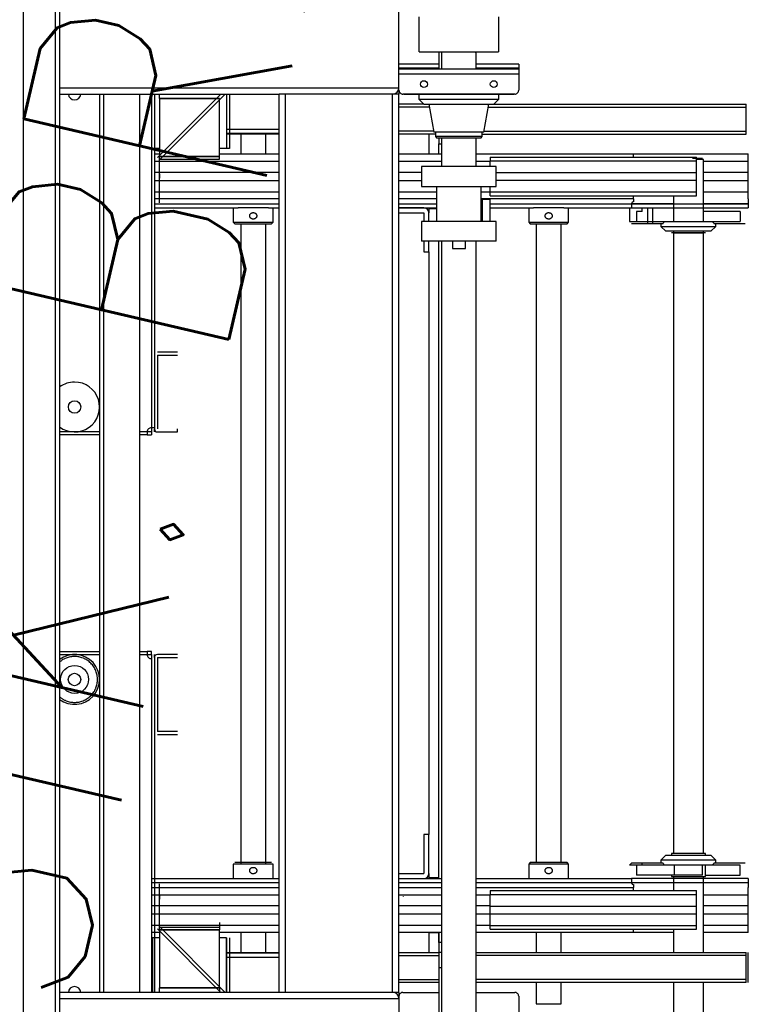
# Model space of a CAD drawing. Extents: x 34560 to 100229, y -303284 to -152113.
# Tile 10 of 74: x 87905 to 88635, y -299933 to -298946. Entities that reach past the tile are written whole.
import ezdxf

# ---------------------------------------------------------------- set-up
doc = ezdxf.new("R2010")
doc.units = 0
doc.header["$LTSCALE"] = 100
for name, pattern in [('A_AGEG-_-____-A-$0$PUNKT2', [3.175, 0, -3.175]), ('A_AGEG-_-____-A-$0$VERDECKT2', [4.762499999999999, 3.175, -1.5875]), ('ATPI1189A__GEG-_-FOE_-A-$0$SLD_SOLID', [0])]:
    doc.linetypes.add(name, pattern=pattern)
for name, color, linetype in [('A_AGEG-_-____-A-$0$A3-DECK-HOE', 5, 'A_AGEG-_-____-A-$0$VERDECKT2'), ('A_AGEG-_-____-A-$0$A4-GEFA-------', 1, 'CONTINUOUS'), ('ATPI1189A__GEG-_-FOE_-A-$0$71', 7, 'CONTINUOUS'), ('BITO_BUILDING', 8, 'CONTINUOUS')]:
    doc.layers.add(name, color=color, linetype=linetype)
doc.styles.add('A_AGEG-_-____-A-$0$NORMAL', font='romans.shx', dxfattribs={"width": 0.75})

# ---------------------------------------------------------------- blocks, each defined once
blk = doc.blocks.new('EG-A-008 GR')
at = {"layer": 'A_AGEG-_-____-A-$0$A4-GEFA-------', "linetype": 'A_AGEG-_-____-A-$0$PUNKT2'}
blk.add_line((931.9999999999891, 2790.893399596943), (931.9999999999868, -63.7460551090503), dxfattribs=at)
at = {"layer": 'ATPI1189A__GEG-_-FOE_-A-$0$71', "color": 56, "linetype": 'ATPI1189A__GEG-_-FOE_-A-$0$SLD_SOLID'}
for p, q in [((893.9706719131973, 209.593655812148), (893.9706719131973, 362.7934238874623)), ((897.1712029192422, 209.593655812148), (897.1712029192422, 362.7934238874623)), ((897.5709831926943, 362.7934238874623), (897.5709831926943, 209.593655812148)), ((931.5713799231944, 331.8337223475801), (931.5713799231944, 342.5534031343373)), ((933.5908806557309, 335.4435703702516), (933.5908806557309, 338.9435551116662)), ((941.5513909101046, 338.9435551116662), (941.5513909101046, 335.4435703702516)), ((933.5908806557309, 335.4435703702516), (941.5513909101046, 335.4435703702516)), ((935.5707085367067, 335.4435703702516), (935.5707085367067, 333.6930057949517)), ((935.8209526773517, 335.4435703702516), (935.8209526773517, 333.6930057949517)), ((939.3213188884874, 333.6930057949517), (939.3213188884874, 335.1937076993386)), ((935.5707085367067, 334.1931126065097), (931.5713799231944, 334.1931126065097)), ((935.5707085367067, 333.7929508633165), (931.5713799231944, 333.7929508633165)), ((935.5707085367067, 333.7921879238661), (931.5713799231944, 333.7921879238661)), ((943.5708916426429, 333.6930057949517), (931.5713799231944, 333.6930057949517)), ((943.5708916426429, 334.1931126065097), (939.3213188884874, 334.1931126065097)), ((943.5708916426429, 333.7929508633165), (939.3213188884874, 333.7929508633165)), ((943.5708916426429, 333.7921879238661), (939.3213188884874, 333.7921879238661)), ((943.5708916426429, 334.1931126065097), (943.5708916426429, 333.7921879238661)), ((943.5708916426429, 333.7921879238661), (943.5708916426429, 333.6930057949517)), ((943.5708916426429, 333.6930057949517), (943.5708916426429, 333.1921360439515)), ((931.5713799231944, 331.5933964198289), (931.5713799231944, 333.1921360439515)), ((943.5708916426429, 333.1921360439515), (931.5713799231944, 333.1921360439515)), ((943.5708916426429, 333.1921360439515), (943.5708916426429, 331.5933964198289)), ((897.5709831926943, 331.8337223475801), (931.5713799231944, 331.8337223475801)), ((931.5713799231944, 331.5933964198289), (931.5713799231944, 331.1936161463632)), ((897.5709831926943, 331.1936161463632), (919.5711052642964, 331.1936161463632)), ((901.5718376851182, 331.1936161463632), (901.5718376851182, 241.1934635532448)), ((901.973143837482, 331.1936161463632), (901.973143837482, 241.1934635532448)), ((905.5711662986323, 331.1936161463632), (905.5711662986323, 241.1934635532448)), ((906.7720329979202, 331.1936161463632), (906.7720329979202, 297.7673313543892)), ((907.0733940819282, 331.1936161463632), (907.0733940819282, 305.0423405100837)), ((907.3724663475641, 324.8257420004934), (913.740721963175, 331.1936161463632)), ((907.5830376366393, 330.7480595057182), (907.5830376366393, 331.1936161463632)), ((907.5830376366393, 330.7480595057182), (913.5827934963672, 330.7480595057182)), ((907.5830376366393, 330.7472965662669), (907.5830376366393, 330.7480595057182)), ((907.5830376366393, 330.7472965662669), (907.5830376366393, 324.9470493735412)), ((913.5827934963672, 330.7472965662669), (907.5830376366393, 330.7472965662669)), ((907.5845635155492, 324.6136448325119), (914.1649162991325, 331.1936161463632)), ((911.0078728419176, 330.7480595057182), (910.157958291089, 330.7480595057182)), ((913.5827934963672, 324.9470493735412), (913.5827934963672, 330.7472965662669)), ((914.2831719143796, 331.1936161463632), (914.2831719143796, 325.7481357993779)), ((914.2930901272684, 331.1936161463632), (914.2930901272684, 325.7481357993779)), ((914.5929253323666, 331.1936161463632), (914.5929253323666, 325.7481357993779)), ((919.5711052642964, 241.1934635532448), (919.5711052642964, 331.1936161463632)), ((920.2112114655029, 331.1936161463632), (919.5711052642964, 331.1936161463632)), ((930.9312737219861, 331.1936161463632), (920.2112114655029, 331.1936161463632)), ((920.2112114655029, 241.1934635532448), (920.2112114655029, 331.1936161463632)), ((931.5713799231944, 331.1936161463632), (930.9312737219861, 331.1936161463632)), ((930.9312737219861, 241.1934635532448), (930.9312737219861, 331.1936161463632)), ((931.5713799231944, 241.1934635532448), (931.5713799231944, 331.1936161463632)), ((943.1711113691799, 331.1936161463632), (931.9711601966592, 331.1936161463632)), ((932.071105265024, 331.1928532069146), (932.071105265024, 331.1936161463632)), ((932.071105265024, 331.1928532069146), (933.0713188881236, 331.1928532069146)), ((932.870665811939, 331.1936161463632), (932.870665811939, 331.1928532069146)), ((933.0713188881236, 331.1928532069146), (933.0713188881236, 331.1936161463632)), ((933.0713188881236, 331.1928532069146), (942.0709526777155, 331.1928532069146)), ((933.5710442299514, 331.1928532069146), (933.5710442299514, 330.6931278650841)), ((933.5710442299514, 330.6931278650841), (934.070769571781, 330.1930210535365)), ((933.5710442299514, 330.6931278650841), (941.5712273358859, 330.6931278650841)), ((941.0707390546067, 330.1930210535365), (941.5712273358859, 330.6931278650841)), ((941.5712273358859, 330.6931278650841), (941.5712273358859, 331.1928532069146)), ((942.0709526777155, 331.1928532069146), (942.0709526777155, 331.1936161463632)), ((942.0709526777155, 331.1928532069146), (943.0711663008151, 331.1928532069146)), ((943.0711663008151, 331.1928532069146), (943.0711663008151, 331.1936161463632)), ((934.070769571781, 330.1934025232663), (931.5713799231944, 330.1934025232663)), ((934.623900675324, 329.8935673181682), (931.5713799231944, 329.8935673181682)), ((934.070769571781, 330.1930210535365), (941.0707390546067, 330.1930210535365)), ((934.5712578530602, 330.1930210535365), (935.0648796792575, 327.3930332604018)), ((940.0773918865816, 327.3930332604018), (940.571013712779, 330.1930210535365)), ((940.5183708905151, 329.8935673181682), (966.3713372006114, 329.8935673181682)), ((941.071501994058, 330.1934025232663), (966.3713372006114, 330.1934025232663)), ((966.3713372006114, 329.8935673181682), (966.3713372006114, 330.1934025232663)), ((966.3713372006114, 327.4937412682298), (966.3713372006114, 329.8935673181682)), ((914.2831719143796, 327.6821873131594), (919.5711052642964, 327.6821873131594)), ((914.2831719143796, 327.2820255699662), (919.5711052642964, 327.2820255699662)), ((919.5711052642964, 327.193524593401), (914.2831719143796, 327.193524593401)), ((915.7213127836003, 327.193524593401), (915.7213127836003, 325.1930973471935)), ((918.220702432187, 325.1930973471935), (918.220702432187, 327.193524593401)), ((935.0473320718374, 327.4937412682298), (931.5713799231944, 327.4937412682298)), ((935.2212822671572, 327.193524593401), (931.5713799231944, 327.193524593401)), ((934.5712578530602, 327.193524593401), (934.5712578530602, 325.1934788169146)), ((940.0773918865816, 327.3930332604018), (935.0648796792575, 327.3930332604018)), ((935.2212822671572, 327.3930332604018), (935.2212822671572, 326.9428989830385)), ((935.2212822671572, 326.9428989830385), (935.3708183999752, 326.7929813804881)), ((939.9209892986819, 326.9428989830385), (935.2212822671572, 326.9428989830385)), ((939.7706902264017, 326.7929813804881), (935.3708183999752, 326.7929813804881)), ((935.5707085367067, 326.7929813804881), (935.5707085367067, 326.1936924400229)), ((935.8209526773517, 326.7929813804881), (935.8209526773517, 323.9434025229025)), ((939.3213188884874, 323.9434025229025), (939.3213188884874, 326.7929813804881)), ((939.7706902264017, 326.7929813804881), (939.9209892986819, 326.9428989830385)), ((939.9209892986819, 326.9428989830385), (939.9209892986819, 327.3930332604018)), ((939.9209892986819, 327.193524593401), (966.3713372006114, 327.193524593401)), ((940.0949394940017, 327.4937412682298), (966.3713372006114, 327.4937412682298)), ((966.3713372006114, 327.193524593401), (966.3713372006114, 327.4937412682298)), ((907.5830376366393, 325.7481357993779), (907.0733940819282, 325.7481357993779)), ((914.2831719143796, 325.7481357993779), (913.5827934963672, 325.7481357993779)), ((914.2831719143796, 325.7481357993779), (914.2930901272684, 325.7481357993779)), ((914.5929253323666, 325.7481357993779), (914.2831719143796, 325.7481357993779)), ((935.5707085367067, 325.1934788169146), (935.5707085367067, 326.1936924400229)), ((935.5707085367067, 326.1936924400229), (935.8209526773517, 326.1936924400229)), ((907.0733940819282, 325.1930973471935), (907.5830376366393, 325.1930973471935)), ((907.5815117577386, 320.3144810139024), (907.5815117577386, 324.6063969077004)), ((907.5830376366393, 324.9470493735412), (907.5830376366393, 324.9462864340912)), ((907.5830376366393, 324.4538090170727), (907.5830376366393, 324.9470493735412)), ((907.5830376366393, 324.9470493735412), (913.5827934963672, 324.9470493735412)), ((913.5827934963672, 324.9462864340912), (907.5830376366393, 324.9462864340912)), ((907.5830376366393, 324.6861240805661), (913.5827934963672, 324.6861240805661)), ((913.5827934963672, 325.1930973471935), (919.5711052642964, 325.1930973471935)), ((913.5827934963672, 324.6861240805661), (913.5827934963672, 324.9462864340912)), ((931.5713799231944, 325.1930973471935), (935.8209526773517, 325.1930973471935)), ((934.5712578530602, 325.1934788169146), (934.5712578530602, 325.1930973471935)), ((934.5712578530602, 325.1934788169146), (935.5707085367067, 325.1934788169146)), ((935.5707085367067, 325.1934788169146), (935.8209526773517, 325.1934788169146)), ((935.5707085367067, 325.1930973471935), (935.5707085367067, 325.1934788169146)), ((939.3213188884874, 325.1930973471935), (955.0706780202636, 325.1930973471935)), ((940.6961357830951, 324.8799107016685), (940.6961357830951, 324.4999668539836)), ((940.6961357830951, 324.8799107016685), (961.3962090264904, 324.8799107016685)), ((955.0706780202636, 324.8799107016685), (955.0706780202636, 325.1930973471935)), ((955.0706780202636, 325.1930973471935), (966.571227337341, 325.1930973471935)), ((961.9707024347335, 324.7437260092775), (960.9712517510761, 324.7437260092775)), ((961.3962090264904, 324.4999668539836), (961.3962090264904, 324.8799107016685)), ((962.0706475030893, 324.6433994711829), (961.3962090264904, 324.6433994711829)), ((962.0706475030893, 318.4437534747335), (962.0706475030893, 324.6433994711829)), ((966.571227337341, 324.4728825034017), (966.571227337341, 325.1930973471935)), ((907.0733940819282, 324.4728825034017), (919.5711052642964, 324.4728825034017)), ((907.5830376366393, 324.1936466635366), (907.5830376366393, 324.4538090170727)), ((931.5713799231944, 324.4728825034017), (935.8209526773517, 324.4728825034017)), ((933.8212883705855, 323.9434025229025), (933.8212883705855, 321.9437382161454)), ((941.3209831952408, 323.9434025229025), (933.8212883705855, 323.9434025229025)), ((939.3213188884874, 324.4728825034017), (940.6961357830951, 324.4728825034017)), ((940.6961357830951, 324.4999668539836), (961.3962090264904, 324.4999668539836)), ((940.6961357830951, 323.9434025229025), (940.6961357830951, 324.4999668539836)), ((941.3209831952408, 321.9437382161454), (941.3209831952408, 323.9434025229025)), ((961.3962090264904, 323.3319065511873), (961.3962090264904, 324.4999668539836)), ((962.0706475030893, 324.4728825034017), (966.571227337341, 324.4728825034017)), ((966.571227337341, 323.3429691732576), (966.571227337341, 324.4728825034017)), ((919.5711052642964, 323.3429691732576), (907.0733940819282, 323.3429691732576)), ((907.5815117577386, 323.2144138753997), (907.5815117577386, 322.7642795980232)), ((933.8212883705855, 323.3429691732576), (931.5713799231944, 323.3429691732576)), ((941.3209831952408, 323.3319065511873), (961.3962090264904, 323.3319065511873)), ((961.3962090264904, 322.5540897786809), (961.3962090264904, 323.3319065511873)), ((966.571227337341, 323.3429691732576), (962.0706475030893, 323.3429691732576)), ((966.571227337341, 322.5430271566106), (966.571227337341, 323.3429691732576)), ((907.0733940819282, 322.5430271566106), (919.5711052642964, 322.5430271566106)), ((907.5815117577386, 321.4142582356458), (907.5815117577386, 321.8643925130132)), ((931.5713799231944, 322.5430271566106), (933.8212883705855, 322.5430271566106)), ((933.8212883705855, 321.9437382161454), (941.3209831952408, 321.9437382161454)), ((935.321227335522, 321.9437382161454), (935.321227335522, 318.4437534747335)), ((939.8210442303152, 318.4437534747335), (939.8210442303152, 321.9437382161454)), ((940.6961357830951, 321.3860294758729), (940.6961357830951, 321.9437382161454)), ((941.3209831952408, 322.5540897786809), (961.3962090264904, 322.5540897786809)), ((961.3962090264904, 321.3860294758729), (961.3962090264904, 322.5540897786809)), ((962.0706475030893, 322.5430271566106), (966.571227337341, 322.5430271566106)), ((966.571227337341, 321.4131138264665), (966.571227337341, 322.5430271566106)), ((907.0733940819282, 321.4131138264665), (919.5711052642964, 321.4131138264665)), ((919.5711052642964, 320.6928989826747), (907.0733940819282, 320.6928989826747)), ((931.5713799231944, 321.4131138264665), (935.321227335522, 321.4131138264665)), ((935.321227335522, 320.6928989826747), (931.5713799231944, 320.6928989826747)), ((939.8210442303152, 321.4131138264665), (940.6961357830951, 321.4131138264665)), ((955.0706780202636, 320.6928989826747), (939.8210442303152, 320.6928989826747)), ((939.9209892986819, 320.6436893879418), (939.9209892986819, 318.4437534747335)), ((940.7213127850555, 320.6436893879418), (939.9209892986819, 320.6436893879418)), ((940.6961357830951, 321.3860294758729), (961.3962090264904, 321.3860294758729)), ((940.6961357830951, 321.0060856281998), (940.6961357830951, 321.3860294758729)), ((940.6961357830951, 321.0060856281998), (961.3962090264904, 321.0060856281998)), ((940.7213127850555, 318.4437534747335), (940.7213127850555, 320.6436893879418)), ((955.0706780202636, 320.6928989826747), (955.0706780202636, 321.0060856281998)), ((955.0706780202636, 320.6928989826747), (955.0706780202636, 320.3930637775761)), ((959.0707695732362, 321.0060856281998), (959.0707695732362, 318.4437534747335)), ((961.3962090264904, 321.0060856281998), (961.3962090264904, 321.3860294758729)), ((962.0706475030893, 321.4131138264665), (966.571227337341, 321.4131138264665)), ((966.571227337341, 320.6928989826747), (966.571227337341, 321.4131138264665)), ((966.571227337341, 320.6928989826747), (966.571227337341, 320.1946995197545)), ((907.0733940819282, 320.1946995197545), (919.5711052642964, 320.1946995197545)), ((907.0733940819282, 319.793774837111), (915.4512322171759, 319.793774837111)), ((914.9713433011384, 319.793774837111), (914.9713433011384, 318.3537266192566)), ((918.4907829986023, 319.793774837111), (915.4512322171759, 319.793774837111)), ((918.4907829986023, 319.793774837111), (919.5711052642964, 319.793774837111)), ((918.9706719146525, 318.3537266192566), (918.9706719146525, 319.793774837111)), ((931.5713799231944, 320.1946995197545), (935.321227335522, 320.1946995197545)), ((931.5713799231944, 319.793774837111), (935.321227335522, 319.793774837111)), ((934.0700066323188, 319.7930118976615), (931.5713799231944, 319.7930118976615)), ((934.5712578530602, 319.793774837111), (934.5712578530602, 319.6934482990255)), ((934.5712578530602, 319.6934482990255), (934.5712578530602, 319.2921421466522)), ((935.321227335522, 319.6934482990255), (934.5712578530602, 319.6934482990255)), ((939.8210442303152, 320.1946995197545), (939.9209892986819, 320.1946995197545)), ((939.8210442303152, 319.793774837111), (939.9209892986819, 319.793774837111)), ((940.7213127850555, 320.1946995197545), (954.8707878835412, 320.1946995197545)), ((940.7213127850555, 319.793774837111), (945.0509941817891, 319.793774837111)), ((944.5711052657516, 319.793774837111), (944.5711052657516, 318.3537266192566)), ((948.0905449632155, 319.793774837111), (945.0509941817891, 319.793774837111)), ((948.0905449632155, 319.793774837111), (954.8707878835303, 319.793774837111)), ((948.5711968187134, 318.3537266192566), (948.5711968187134, 319.793774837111)), ((954.6708977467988, 319.793774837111), (954.6708977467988, 318.4437534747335)), ((954.8707878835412, 320.1946995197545), (954.8707878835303, 320.0974247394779)), ((959.0707695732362, 320.1946995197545), (954.8707878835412, 320.1946995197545)), ((954.8707878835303, 320.1935551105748), (955.2553093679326, 320.1935551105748)), ((954.8707878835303, 320.0974247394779), (954.8707878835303, 319.793774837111)), ((954.8707878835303, 319.793774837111), (955.2553093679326, 319.793774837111)), ((955.2553093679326, 320.1935551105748), (960.0709831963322, 320.1935551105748)), ((955.2553093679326, 319.793774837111), (960.0709831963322, 319.793774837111)), ((955.9213555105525, 319.4435856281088), (955.9213555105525, 319.793774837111)), ((956.4706719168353, 319.793774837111), (956.4706719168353, 318.2434818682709)), ((956.9963372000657, 318.2434818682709), (956.9963372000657, 319.793774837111)), ((960.0709831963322, 320.1935551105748), (961.071196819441, 320.1935551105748)), ((960.0709831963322, 319.793774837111), (961.071196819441, 319.793774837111)), ((961.071196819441, 320.1935551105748), (966.571227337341, 320.1935551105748)), ((961.071196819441, 319.793774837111), (966.571227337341, 319.793774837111)), ((966.571227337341, 320.1946995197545), (962.0706475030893, 320.1946995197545)), ((966.571227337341, 320.1935551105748), (966.571227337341, 319.793774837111)), ((931.5713799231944, 319.2929050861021), (934.0700066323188, 319.2929050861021)), ((934.070769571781, 319.2921421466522), (934.070769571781, 318.4437534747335)), ((934.5712578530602, 318.4437534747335), (934.5712578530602, 319.2921421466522)), ((955.3834831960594, 319.4435856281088), (955.3834831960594, 318.4437534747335)), ((955.9213555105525, 319.4435856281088), (955.3834831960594, 319.4435856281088)), ((965.7586968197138, 319.4435856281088), (962.0706475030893, 319.4435856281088)), ((965.7586968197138, 319.4435856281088), (965.7586968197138, 318.4437534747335)), ((914.9713433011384, 318.3537266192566), (915.130797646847, 318.193509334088)), ((914.9713433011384, 318.3537266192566), (918.9706719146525, 318.3537266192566)), ((915.130797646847, 318.193509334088), (918.8112175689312, 318.193509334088)), ((915.7213127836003, 318.193509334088), (915.7213127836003, 254.0337345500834)), ((918.220702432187, 254.0337345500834), (918.220702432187, 318.193509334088)), ((918.8112175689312, 318.193509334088), (918.9706719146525, 318.3537266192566)), ((933.8212883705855, 318.4437534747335), (933.8212883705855, 316.4437076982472)), ((941.3209831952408, 318.4437534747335), (933.8212883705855, 318.4437534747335)), ((941.3209831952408, 316.4437076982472), (941.3209831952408, 318.4437534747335)), ((944.5711052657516, 318.3537266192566), (944.7313225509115, 318.193509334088)), ((944.5711052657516, 318.3537266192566), (948.5711968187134, 318.3537266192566)), ((944.7313225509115, 318.193509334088), (948.4109795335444, 318.193509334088)), ((945.3210747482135, 318.193509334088), (945.3210747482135, 254.1935703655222)), ((947.8212273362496, 254.1935703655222), (947.8212273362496, 318.193509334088)), ((948.4109795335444, 318.193509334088), (948.5711968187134, 318.3537266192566)), ((954.6708977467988, 318.4437534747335), (955.3834831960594, 318.4437534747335)), ((954.8707878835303, 318.2434818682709), (955.9213555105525, 318.2434818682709)), ((955.3834831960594, 318.4437534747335), (959.1730034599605, 318.4437534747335)), ((955.9213555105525, 318.2434818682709), (958.0293572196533, 318.2434818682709)), ((957.8210747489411, 318.2434818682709), (957.8210747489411, 317.9436466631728)), ((957.8210747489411, 317.9436466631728), (958.3208000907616, 317.4435398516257)), ((957.8210747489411, 317.9436466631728), (963.321105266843, 317.9436466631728)), ((959.1730034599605, 318.4437534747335), (961.9691765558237, 318.4437534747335)), ((961.9691765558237, 318.4437534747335), (965.7586968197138, 318.4437534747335)), ((962.8213799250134, 317.4435398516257), (963.321105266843, 317.9436466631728)), ((963.1128227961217, 318.2434818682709), (965.2208245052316, 318.2434818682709)), ((963.321105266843, 317.9436466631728), (963.321105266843, 318.2434818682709)), ((965.2208245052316, 318.2434818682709), (966.2713921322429, 318.2434818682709)), ((962.8213799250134, 317.4435398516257), (958.3208000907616, 317.4435398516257)), ((962.2713005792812, 317.2936222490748), (958.8754570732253, 317.2936222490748)), ((959.0707695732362, 317.4435398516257), (959.0707695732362, 255.093457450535)), ((959.0707695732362, 317.2936222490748), (962.0706475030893, 317.2936222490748)), ((962.0706475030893, 255.093457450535), (962.0706475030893, 317.4435398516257)), ((962.2713005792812, 317.2936222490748), (962.0706475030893, 317.2936222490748)), ((941.3209831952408, 316.4437076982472), (933.8212883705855, 316.4437076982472)), ((934.070769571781, 316.4437076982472), (934.070769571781, 315.3935215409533)), ((934.5712578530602, 315.3935215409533), (934.5712578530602, 316.4437076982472)), ((935.5707085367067, 252.6936314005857), (935.5707085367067, 316.4437076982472)), ((935.8209526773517, 316.4437076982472), (935.8209526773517, 236.9435093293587)), ((936.9211113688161, 316.4437076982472), (936.9211113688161, 315.7234928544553)), ((936.9211113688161, 315.7234928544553), (938.221160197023, 315.7234928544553)), ((938.221160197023, 315.7234928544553), (938.221160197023, 316.4437076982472)), ((939.3213188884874, 237.1937534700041), (939.3213188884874, 316.4437076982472)), ((934.070769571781, 315.3935215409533), (934.5712578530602, 315.3935215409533)), ((934.5712578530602, 315.3935215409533), (934.5712578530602, 256.9935581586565)), ((907.0733940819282, 305.0423405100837), (907.0733940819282, 297.642590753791)), ((907.3732292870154, 305.0423405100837), (907.3732292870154, 297.642590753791)), ((909.3721306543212, 305.3433201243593), (907.3739922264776, 305.3433201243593)), ((907.3739922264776, 305.0434849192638), (909.3721306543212, 305.0434849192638)), ((907.3732292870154, 301.9673130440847), (907.3732292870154, 300.71761821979)), ((907.3732292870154, 301.7674229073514), (907.3732292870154, 300.9175083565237)), ((901.5718376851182, 297.3423740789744), (897.5709831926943, 297.3423740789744)), ((901.5718376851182, 297.0413944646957), (897.5709831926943, 297.0413944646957)), ((906.3470757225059, 297.3423740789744), (905.5711662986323, 297.3423740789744)), ((906.3470757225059, 297.0413944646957), (905.5711662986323, 297.0413944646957)), ((906.3470757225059, 297.3423740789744), (906.3470757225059, 297.0413944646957)), ((906.7720329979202, 297.3416111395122), (906.3470757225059, 297.3416111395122)), ((906.3470757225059, 297.0413944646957), (906.7720329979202, 297.0413944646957)), ((907.0733940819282, 297.7673313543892), (906.7720329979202, 297.7673313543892)), ((906.7720329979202, 297.3416111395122), (906.7720329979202, 297.0413944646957)), ((906.7727959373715, 297.7673313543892), (906.7727959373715, 297.3423740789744)), ((907.0733940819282, 297.3423740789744), (907.0733940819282, 297.6250431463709)), ((907.3739922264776, 297.3416111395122), (909.3721306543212, 297.3416111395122)), ((909.3721306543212, 297.3416111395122), (909.3721306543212, 297.6414463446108)), ((897.5709831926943, 275.3456852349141), (901.5718376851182, 275.3456852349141)), ((905.5711662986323, 275.3456852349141), (906.3447869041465, 275.3456852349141)), ((906.3447869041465, 275.3456852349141), (906.3447869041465, 275.0447056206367)), ((906.7697441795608, 275.3456852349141), (906.3447869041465, 275.3456852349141)), ((906.7697441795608, 275.0458500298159), (906.7697441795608, 275.3456852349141)), ((897.5709831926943, 275.0447056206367), (901.5718376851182, 275.0447056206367)), ((905.5711662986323, 275.0447056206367), (906.3447869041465, 275.0447056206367)), ((906.3447869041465, 275.0458500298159), (906.7697441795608, 275.0458500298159)), ((906.7697441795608, 274.6197483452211), (906.7697441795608, 241.1934635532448)), ((906.7712700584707, 275.0447056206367), (906.7712700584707, 274.6197483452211)), ((906.7712700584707, 274.6197483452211), (906.7712700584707, 241.1934635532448)), ((907.0711052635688, 274.7444889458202), (907.0711052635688, 275.0447056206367)), ((907.0711052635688, 274.7444889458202), (907.0711052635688, 267.3447391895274)), ((907.370940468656, 274.7444889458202), (907.370940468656, 267.3447391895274)), ((909.3706047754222, 275.0458500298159), (907.3717034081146, 275.0458500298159)), ((907.3717034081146, 274.7456333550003), (909.3706047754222, 274.7456333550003)), ((907.0711052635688, 267.3447391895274), (907.0711052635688, 241.1934635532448)), ((909.3706047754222, 267.3435947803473), (907.3717034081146, 267.3435947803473)), ((907.3717034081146, 267.0437595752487), (909.3706047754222, 267.0437595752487)), ((934.5712578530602, 256.9935581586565), (934.070769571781, 256.9935581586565)), ((934.070769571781, 256.9935581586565), (934.070769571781, 253.0953190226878)), ((934.5712578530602, 253.0953190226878), (934.5712578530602, 256.9935581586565)), ((958.3208000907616, 254.9435398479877), (957.8210747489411, 254.4434330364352)), ((958.3208000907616, 254.9435398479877), (960.5707085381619, 254.9435398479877)), ((958.870879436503, 255.093457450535), (958.870879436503, 254.9435398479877)), ((962.2713005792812, 255.093457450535), (958.870879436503, 255.093457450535)), ((960.5707085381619, 254.9435398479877), (962.8213799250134, 254.9435398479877)), ((962.2713005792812, 254.9435398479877), (962.2713005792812, 255.093457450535)), ((963.321105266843, 254.4434330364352), (962.8213799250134, 254.9435398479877)), ((914.9713433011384, 254.0337345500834), (914.9713433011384, 252.593686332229)), ((918.9706719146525, 254.0337345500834), (914.9713433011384, 254.0337345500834)), ((916.9710076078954, 254.1935703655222), (915.130797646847, 254.1935703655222)), ((918.8112175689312, 254.1935703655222), (916.9710076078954, 254.1935703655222)), ((918.9706719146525, 252.593686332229), (918.9706719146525, 254.0337345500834)), ((944.7313225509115, 254.1935703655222), (944.5711052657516, 254.0337345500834)), ((944.5711052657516, 254.0337345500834), (944.5711052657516, 252.593686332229)), ((948.5711968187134, 254.0337345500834), (944.5711052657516, 254.0337345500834)), ((946.5707695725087, 254.1935703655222), (944.7313225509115, 254.1935703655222)), ((948.4109795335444, 254.1935703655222), (946.5707695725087, 254.1935703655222)), ((948.5711968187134, 254.0337345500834), (948.4109795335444, 254.1935703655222)), ((948.5711968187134, 252.593686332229), (948.5711968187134, 254.0337345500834)), ((954.8707878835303, 254.1435978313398), (954.6708977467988, 253.9437076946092)), ((955.3834831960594, 253.9437076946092), (954.6708977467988, 253.9437076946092)), ((955.9213555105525, 254.1435978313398), (954.8707878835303, 254.1435978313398)), ((959.1730034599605, 253.9437076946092), (955.3834831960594, 253.9437076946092)), ((955.3834831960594, 253.9437076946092), (955.3834831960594, 252.9434940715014)), ((955.9213555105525, 253.9437076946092), (955.9213555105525, 254.1435978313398)), ((958.0293572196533, 254.1435978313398), (955.9213555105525, 254.1435978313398)), ((957.8210747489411, 254.4434330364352), (957.8210747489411, 254.1435978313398)), ((963.321105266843, 254.4434330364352), (957.8210747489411, 254.4434330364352)), ((961.9691765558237, 253.9437076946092), (959.1730034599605, 253.9437076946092)), ((959.1730034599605, 252.9434940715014), (959.1730034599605, 253.9437076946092)), ((961.9691765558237, 252.9434940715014), (961.9691765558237, 253.9437076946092)), ((965.7586968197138, 253.9437076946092), (961.9691765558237, 253.9437076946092)), ((962.2713005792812, 252.7935764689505), (962.2713005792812, 253.9437076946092)), ((965.2208245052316, 254.1435978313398), (963.1128227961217, 254.1435978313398)), ((963.321105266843, 254.1435978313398), (963.321105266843, 254.4434330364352)), ((966.2713921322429, 254.1435978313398), (965.2208245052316, 254.1435978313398)), ((965.7586968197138, 252.9434940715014), (965.7586968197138, 253.9437076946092)), ((906.7697441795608, 252.593686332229), (915.6709587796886, 252.593686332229)), ((915.4512322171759, 252.593686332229), (918.4907829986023, 252.593686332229)), ((918.2710564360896, 252.593686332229), (919.5711052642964, 252.593686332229)), ((931.5713799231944, 253.0941746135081), (934.0700066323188, 253.0941746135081)), ((931.5713799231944, 252.5940678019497), (934.0700066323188, 252.5940678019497)), ((931.5713799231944, 252.593686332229), (935.8209526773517, 252.593686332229)), ((934.5712578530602, 253.0953190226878), (934.5712578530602, 252.6936314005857)), ((934.5712578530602, 252.6936314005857), (934.5712578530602, 252.593686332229)), ((934.5712578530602, 252.6936314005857), (935.5707085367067, 252.6936314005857)), ((935.5707085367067, 252.593686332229), (935.5707085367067, 252.6936314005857)), ((939.3213188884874, 252.593686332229), (945.2707207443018, 252.593686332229)), ((945.0509941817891, 252.593686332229), (948.0905449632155, 252.593686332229)), ((947.8708184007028, 252.593686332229), (954.8707878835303, 252.593686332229)), ((955.2553093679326, 252.593686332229), (954.8707878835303, 252.593686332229)), ((954.8707878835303, 252.593686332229), (954.8707878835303, 252.1927616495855)), ((960.0709831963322, 252.593686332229), (955.2553093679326, 252.593686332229)), ((959.1730034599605, 252.9434940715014), (955.3834831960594, 252.9434940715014)), ((958.870879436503, 252.9434940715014), (958.870879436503, 252.7935764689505)), ((958.870879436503, 252.7935764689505), (962.2713005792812, 252.7935764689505)), ((959.0707695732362, 252.7935764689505), (959.0707695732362, 251.3809940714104)), ((961.9691765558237, 252.9434940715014), (959.1730034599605, 252.9434940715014)), ((961.071196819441, 252.593686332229), (960.0709831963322, 252.593686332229)), ((966.571227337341, 252.593686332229), (961.071196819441, 252.593686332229)), ((962.0706475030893, 245.1935551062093), (962.0706475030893, 252.7935764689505)), ((962.2713005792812, 252.9434940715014), (965.7586968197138, 252.9434940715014)), ((966.571227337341, 252.593686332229), (966.571227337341, 252.1935245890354)), ((906.7697441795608, 252.1927616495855), (919.5711052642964, 252.1927616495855)), ((906.7697441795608, 251.6941807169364), (919.5711052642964, 251.6941807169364)), ((907.5799858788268, 247.7806827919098), (907.5799858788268, 252.0725986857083)), ((931.5713799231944, 252.1927616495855), (935.8209526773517, 252.1927616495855)), ((931.5713799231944, 251.6941807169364), (935.8209526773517, 251.6941807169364)), ((939.3213188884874, 252.1927616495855), (954.8707878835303, 252.1927616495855)), ((939.3213188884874, 251.6941807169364), (955.0706780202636, 251.6941807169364)), ((954.8707878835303, 252.1935245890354), (955.2553093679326, 252.1935245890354)), ((954.8707878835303, 252.1927616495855), (959.0707695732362, 252.1927616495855)), ((955.0706780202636, 251.9940159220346), (955.0706780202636, 251.6941807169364)), ((955.0706780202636, 251.3809940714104), (955.0706780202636, 251.6941807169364)), ((955.2553093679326, 252.1935245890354), (960.0709831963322, 252.1935245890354)), ((960.0709831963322, 252.1935245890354), (961.071196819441, 252.1935245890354)), ((961.071196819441, 252.1935245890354), (966.571227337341, 252.1935245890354)), ((962.0706475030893, 252.1927616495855), (966.571227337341, 252.1927616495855)), ((966.571227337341, 252.1927616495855), (966.571227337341, 251.6941807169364)), ((966.571227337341, 250.9743473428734), (966.571227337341, 251.6941807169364)), ((906.7697441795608, 250.9743473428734), (919.5711052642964, 250.9743473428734)), ((907.5799858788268, 250.9728214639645), (907.5799858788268, 250.5226871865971)), ((931.5713799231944, 250.9743473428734), (935.8209526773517, 250.9743473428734)), ((939.3213188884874, 250.9743473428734), (940.6961357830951, 250.9743473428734)), ((940.6961357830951, 251.3809940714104), (961.3962090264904, 251.3809940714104)), ((940.6961357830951, 251.3809940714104), (940.6961357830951, 251.0010502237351)), ((940.6961357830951, 251.0010502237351), (961.3962090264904, 251.0010502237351)), ((940.6961357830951, 249.8329899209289), (940.6961357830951, 251.0010502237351)), ((961.3962090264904, 251.0010502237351), (961.3962090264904, 251.3809940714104)), ((961.3962090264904, 249.8329899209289), (961.3962090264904, 251.0010502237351)), ((962.0706475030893, 250.9743473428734), (966.571227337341, 250.9743473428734)), ((966.571227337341, 249.8440525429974), (966.571227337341, 250.9743473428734)), ((919.5711052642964, 249.8440525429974), (906.7697441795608, 249.8440525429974)), ((907.5799858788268, 249.1726658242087), (907.5799858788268, 249.6228001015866)), ((935.8209526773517, 249.8440525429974), (931.5713799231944, 249.8440525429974)), ((940.6961357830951, 249.8440525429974), (939.3213188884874, 249.8440525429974)), ((940.6961357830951, 249.0551731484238), (940.6961357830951, 249.8329899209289)), ((940.6961357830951, 249.8329899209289), (961.3962090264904, 249.8329899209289)), ((961.3962090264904, 249.0551731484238), (961.3962090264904, 249.8329899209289)), ((966.571227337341, 249.8440525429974), (962.0706475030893, 249.8440525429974)), ((966.571227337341, 249.0441105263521), (966.571227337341, 249.8440525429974)), ((906.7697441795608, 249.0441105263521), (919.5711052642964, 249.0441105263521)), ((931.5713799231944, 249.0441105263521), (935.8209526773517, 249.0441105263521)), ((939.3213188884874, 249.0441105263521), (940.6961357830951, 249.0441105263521)), ((940.6961357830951, 247.8871128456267), (940.6961357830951, 249.0551731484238)), ((940.6961357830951, 249.0551731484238), (961.3962090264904, 249.0551731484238)), ((961.3962090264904, 247.8871128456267), (961.3962090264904, 249.0551731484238)), ((962.0706475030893, 249.0441105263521), (966.571227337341, 249.0441105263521)), ((966.571227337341, 247.9141971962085), (966.571227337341, 249.0441105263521)), ((906.7697441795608, 247.9141971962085), (919.5711052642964, 247.9141971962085)), ((907.5807488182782, 247.9332706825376), (907.5807488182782, 248.1934330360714)), ((907.5807488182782, 247.4400303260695), (907.5807488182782, 247.9332706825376)), ((913.5812676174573, 247.7013370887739), (907.5807488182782, 247.7013370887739)), ((914.1626274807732, 241.1934635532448), (907.5830376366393, 247.7734348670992)), ((913.5812676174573, 248.1934330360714), (913.5812676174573, 247.9332706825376)), ((913.5812676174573, 247.9332706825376), (913.5812676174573, 247.4400303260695)), ((931.5713799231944, 247.9141971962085), (935.8209526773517, 247.9141971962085)), ((939.3213188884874, 247.9141971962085), (940.6961357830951, 247.9141971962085)), ((940.6961357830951, 247.8871128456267), (961.3962090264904, 247.8871128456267)), ((940.6961357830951, 247.5071689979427), (940.6961357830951, 247.8871128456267)), ((961.3962090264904, 247.5071689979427), (961.3962090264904, 247.8871128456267)), ((962.0706475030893, 247.9141971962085), (966.571227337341, 247.9141971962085)), ((966.571227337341, 247.1939823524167), (966.571227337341, 247.9141971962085)), ((907.5807488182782, 247.1939823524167), (906.7697441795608, 247.1939823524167)), ((906.8712151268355, 246.6389439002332), (906.8712151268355, 241.1934635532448)), ((906.8811333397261, 241.1934635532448), (906.8811333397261, 246.6389439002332)), ((907.5807488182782, 246.6389439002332), (906.8811333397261, 246.6389439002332)), ((913.7384331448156, 241.1934635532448), (907.370940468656, 247.5613376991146)), ((907.5807488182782, 247.4407932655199), (907.5807488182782, 247.4400303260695)), ((907.5807488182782, 247.4407932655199), (913.5812676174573, 247.4407932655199)), ((907.5807488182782, 247.4400303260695), (907.5807488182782, 241.6397831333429)), ((913.5812676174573, 247.4400303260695), (907.5807488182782, 247.4400303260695)), ((913.5812676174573, 247.4400303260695), (913.5812676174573, 247.4407932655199)), ((913.5812676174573, 241.6397831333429), (913.5812676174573, 247.4400303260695)), ((919.5711052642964, 247.1939823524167), (913.5812676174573, 247.1939823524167)), ((914.2808830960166, 246.6389439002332), (913.5812676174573, 246.6389439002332)), ((914.2808830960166, 246.6389439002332), (914.2808830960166, 241.1934635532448)), ((914.2816460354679, 241.1934635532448), (914.2816460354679, 246.6389439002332)), ((914.5822441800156, 246.6389439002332), (914.5822441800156, 241.1934635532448)), ((915.7213127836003, 247.1939823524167), (915.7213127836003, 245.1935551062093)), ((918.220702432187, 245.1935551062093), (918.220702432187, 247.1939823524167)), ((935.8209526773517, 247.1939823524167), (931.5713799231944, 247.1939823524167)), ((934.5712578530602, 247.1939823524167), (934.5712578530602, 247.1936008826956)), ((934.5712578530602, 247.1936008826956), (934.5712578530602, 245.1935551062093)), ((934.5712578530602, 247.1936008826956), (935.5707085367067, 247.1936008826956)), ((935.5707085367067, 247.1936008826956), (935.5707085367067, 247.1939823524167)), ((935.5707085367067, 246.1815616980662), (935.5707085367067, 247.1936008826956)), ((935.5707085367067, 247.1813938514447), (935.5707085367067, 246.1815616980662)), ((935.8209526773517, 247.1813938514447), (935.5707085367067, 247.1813938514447)), ((955.0706780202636, 247.1939823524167), (939.3213188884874, 247.1939823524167)), ((940.6961357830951, 247.5071689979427), (961.3962090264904, 247.5071689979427)), ((945.3210747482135, 247.1939823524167), (945.3210747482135, 245.1935551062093)), ((947.8212273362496, 245.1935551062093), (947.8212273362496, 247.1939823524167)), ((955.0706780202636, 247.1939823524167), (955.0706780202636, 247.5071689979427)), ((959.0707695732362, 247.1939823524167), (955.0706780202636, 247.1939823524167)), ((959.0707695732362, 247.5071689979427), (959.0707695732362, 245.1935551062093)), ((966.571227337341, 247.1939823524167), (962.0706475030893, 247.1939823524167)), ((935.5707085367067, 246.1815616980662), (935.5707085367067, 245.1935551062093)), ((935.8209526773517, 246.1815616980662), (935.5707085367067, 246.1815616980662)), ((906.7697441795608, 245.1935551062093), (906.8811333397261, 245.1935551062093)), ((906.8811333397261, 245.1050541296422), (906.7697441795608, 245.1050541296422)), ((906.7697441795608, 244.7052738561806), (906.8811333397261, 244.7052738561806)), ((914.2808830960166, 245.1935551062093), (919.5711052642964, 245.1935551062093)), ((919.5711052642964, 245.1050541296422), (914.2808830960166, 245.1050541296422)), ((914.2808830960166, 244.7052738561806), (919.5711052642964, 244.7052738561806)), ((931.5713799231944, 245.1935551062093), (935.5707085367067, 245.1935551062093)), ((931.5713799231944, 244.8937199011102), (935.5707085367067, 244.8937199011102)), ((935.5707085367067, 245.1813480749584), (935.5707085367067, 245.1935551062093)), ((935.5707085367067, 245.1813480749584), (935.5707085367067, 243.68140911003)), ((935.8209526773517, 245.1813480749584), (935.5707085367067, 245.1813480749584)), ((935.5707085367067, 244.8937199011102), (935.5707085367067, 243.68140911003)), ((939.3213188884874, 245.1935551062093), (966.3713372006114, 245.1935551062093)), ((966.3713372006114, 244.8937199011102), (939.3213188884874, 244.8937199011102)), ((966.3713372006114, 244.8937199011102), (966.3713372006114, 245.1935551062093)), ((966.3713372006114, 242.4935123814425), (966.3713372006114, 244.8937199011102)), ((966.571227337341, 244.8937199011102), (966.571227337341, 245.1935551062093)), ((966.571227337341, 242.4935123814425), (966.571227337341, 244.8937199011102)), ((935.5707085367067, 243.68140911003), (935.8209526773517, 243.68140911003)), ((935.5707085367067, 243.68140911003), (935.5707085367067, 239.181210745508)), ((931.5713799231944, 242.4935123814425), (935.5707085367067, 242.4935123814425)), ((935.5707085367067, 242.1936771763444), (931.5713799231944, 242.1936771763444)), ((966.3713372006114, 242.4935123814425), (939.3213188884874, 242.4935123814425)), ((966.3713372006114, 242.1936771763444), (939.3213188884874, 242.1936771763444)), ((945.3210747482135, 242.1936771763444), (945.3210747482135, 240.0437137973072)), ((947.8212273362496, 240.0437137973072), (947.8212273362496, 242.1936771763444)), ((959.0707695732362, 242.1936771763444), (959.0707695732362, 235.3935978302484)), ((962.0706475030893, 234.7664615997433), (962.0706475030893, 242.1936771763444)), ((966.3713372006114, 242.1936771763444), (966.3713372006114, 242.4935123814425)), ((966.571227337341, 242.1936771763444), (966.571227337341, 242.4935123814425)), ((919.5711052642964, 241.1934635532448), (897.5709831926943, 241.1934635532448)), ((907.5807488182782, 241.6397831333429), (907.5807488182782, 241.6390201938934)), ((907.5807488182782, 241.6397831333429), (913.5812676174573, 241.6397831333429)), ((913.5812676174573, 241.6390201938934), (907.5807488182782, 241.6390201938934)), ((907.5807488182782, 241.1934635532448), (907.5807488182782, 241.6390201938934)), ((910.1556694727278, 241.6390201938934), (911.0063469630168, 241.6390201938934)), ((913.5812676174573, 241.6397831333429), (913.5812676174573, 241.6390201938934)), ((913.5812676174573, 241.6390201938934), (913.5812676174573, 241.1934635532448)), ((920.2112114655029, 241.1934635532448), (919.5711052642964, 241.1934635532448)), ((930.9312737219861, 241.1934635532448), (920.2112114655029, 241.1934635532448)), ((931.5713799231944, 241.1934635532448), (930.9312737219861, 241.1934635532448)), ((931.5713799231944, 241.1934635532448), (931.5713799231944, 240.7936832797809)), ((931.5713799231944, 240.7936832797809), (931.5713799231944, 240.5537388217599)), ((931.9711601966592, 241.1934635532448), (935.5707085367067, 241.1934635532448)), ((939.3213188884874, 241.1934635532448), (943.1711113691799, 241.1934635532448)), ((943.5708916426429, 240.7936832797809), (943.5708916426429, 238.5952732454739)), ((931.5713799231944, 240.5537388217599), (897.5709831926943, 240.5537388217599)), ((931.5713799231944, 240.5537388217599), (931.5713799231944, 229.8336765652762)), ((945.3210747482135, 240.0437137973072), (947.8212273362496, 240.0437137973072))]:
    blk.add_line(p, q, dxfattribs=at)
for points in [[(934.0700066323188, 319.2929050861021), (934.070769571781, 319.2929050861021), (934.070769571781, 319.2929050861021), (934.070769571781, 319.2925236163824), (934.070769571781, 319.2925236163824), (934.070769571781, 319.2921421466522)], [(934.0700066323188, 253.0941746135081), (934.070769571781, 253.0941746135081), (934.070769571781, 253.0941746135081), (934.070769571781, 253.0945560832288), (934.070769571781, 253.0945560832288), (934.070769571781, 253.0949375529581), (934.070769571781, 253.0949375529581), (934.070769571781, 253.0953190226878)]]:
    blk.add_lwpolyline(points, dxfattribs=at)
for centre, radius in [((934.0710590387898, 332.1933711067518), 0.3456840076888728), ((941.0710285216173, 332.1933711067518), 0.3456840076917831), ((899.072056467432, 299.8424856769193), 0.6250687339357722), ((899.0703478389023, 272.5445441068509), 1.400020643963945), ((899.0697676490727, 272.544512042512), 0.6250687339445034)]:
    blk.add_circle(centre, radius, dxfattribs=at)
for centre, radius, start, end in [((930.9310612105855, 331.833934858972), 0.6403187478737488, 270.0190155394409, 359.9809844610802), ((930.9310105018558, 331.8339855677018), 0.6403694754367, 270.0235510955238, 359.9764489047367), ((931.9705722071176, 331.5928084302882), 0.3991927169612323, 179.915606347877, 270.0843936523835), ((943.1716993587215, 331.5928084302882), 0.399192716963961, 269.9156063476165, 0.08439365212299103), ((899.0720665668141, 331.2424936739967), 0.624854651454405, 184.4863870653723, 355.5136129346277), ((934.0691732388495, 319.2909265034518), 0.5020860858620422, 0.138723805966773, 89.90489688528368), ((960.4748839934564, 317.2376228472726), 2.644305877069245, 152.8627404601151, 157.6423567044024), ((960.667296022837, 317.2376228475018), 2.644305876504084, 22.35764329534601, 27.13725954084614), ((899.0730763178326, 299.8398805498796), 2.502799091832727, 90.03184877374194, 126.8817360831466), ((899.0721605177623, 299.8425375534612), 2.5001417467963, 233.0988062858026, 90.0108952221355), ((906.7716647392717, 297.3427423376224), 0.4245891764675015, 89.95030568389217, 180.0496943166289), ((907.3736025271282, 297.6418203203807), 0.3002094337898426, 179.8529605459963, 270.0743751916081), ((899.0700528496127, 272.5445530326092), 2.500089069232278, 233.1582795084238, 126.8417204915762), ((906.7693759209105, 275.0443373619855), 0.4245891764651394, 179.9503056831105, 270.0496943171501), ((907.3719634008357, 274.7449915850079), 0.3008585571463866, 90.04951325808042, 180.0957231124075), ((960.3790662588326, 255.1075065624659), 2.539734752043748, 202.3046508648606, 207.2733629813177), ((960.7631137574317, 255.1075065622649), 2.539734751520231, 332.7266370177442, 337.6953491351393), ((934.0691737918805, 253.0961518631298), 0.5020847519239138, 270.0950402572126, 359.9049597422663), ((899.0701592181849, 241.1446345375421), 0.6252311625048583, 4.479220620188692, 175.5207793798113), ((930.931060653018, 240.5531440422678), 0.6403195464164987, 0.05322086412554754, 89.98093459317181), ((930.9315524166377, 240.5536360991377), 0.639827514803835, 0.009198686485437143, 90.02495676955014), ((931.9705722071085, 240.7942712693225), 0.3991927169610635, 89.91560634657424, 180.0843936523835), ((943.1716993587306, 240.7942712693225), 0.3991927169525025, 359.9156063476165, 90.08439365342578)]:
    blk.add_arc(centre, radius, start, end, dxfattribs=at)
for points in [[(939.3213188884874, 335.1937076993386), (939.3174774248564, 335.2070519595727), (939.3136894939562, 335.2204105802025), (939.3033858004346, 335.2588331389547), (939.2938530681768, 335.2974674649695), (939.2805386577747, 335.3582351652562), (939.2702019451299, 335.4195377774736), (939.2686349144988, 335.4315482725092), (939.2671501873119, 335.4435703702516)], [(955.0706780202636, 320.3930637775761), (955.0334117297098, 320.3881597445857), (954.9974358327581, 320.3789493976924), (954.9790123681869, 320.3708516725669), (954.9615776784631, 320.3606388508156), (954.9452886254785, 320.3486295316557), (954.9302971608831, 320.3350803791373), (954.9165936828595, 320.3200739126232), (954.9043572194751, 320.3037998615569), (954.8937612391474, 320.2863749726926), (954.8852837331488, 320.26794170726), (954.8757695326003, 320.232035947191), (954.8707878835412, 320.1946995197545)], [(916.9710076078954, 318.6703464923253), (916.9075861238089, 318.6775809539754), (916.8458855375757, 318.691327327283), (916.787896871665, 318.7165064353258), (916.7352593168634, 318.7523624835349), (916.6912436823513, 318.795340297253), (916.6559136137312, 318.8454410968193), (916.6326074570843, 318.8969437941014), (916.6192925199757, 318.951871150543), (916.6165416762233, 319.0023474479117), (916.62234427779, 319.0525791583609), (916.6355516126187, 319.0989496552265), (916.6559136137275, 319.1426060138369), (916.6844751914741, 319.1843618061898), (916.7192375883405, 319.2211887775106), (916.7630270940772, 319.2552403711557), (916.8115532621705, 319.2822239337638), (916.8682975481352, 319.3030370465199), (916.9275200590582, 319.3142673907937), (916.9492405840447, 319.3159417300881), (916.9710076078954, 319.3169376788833)], [(916.9710076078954, 319.3169376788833), (917.0344323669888, 319.3097028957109), (917.0961296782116, 319.2959568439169), (917.154108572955, 319.2707786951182), (917.2067558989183, 319.2349216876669), (917.2508057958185, 319.1919405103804), (917.2861016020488, 319.1418430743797), (917.3092941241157, 319.0903515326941), (917.3227226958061, 319.0354130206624), (917.325929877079, 318.9849089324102), (917.3204338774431, 318.9347050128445), (917.3069294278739, 318.8883310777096), (917.2861016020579, 318.8446781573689), (917.2574472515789, 318.8029367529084), (917.2227776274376, 318.7660953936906), (917.1790057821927, 318.7320974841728), (917.1304619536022, 318.7050602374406), (917.0737214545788, 318.6839241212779), (917.0144951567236, 318.672635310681), (916.9927789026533, 318.6711218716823), (916.9710076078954, 318.6703464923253)], [(946.5707695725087, 318.6703464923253), (946.5073474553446, 318.6775811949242), (946.4456475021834, 318.6913273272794), (946.3876607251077, 318.7165057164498), (946.3350212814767, 318.7523624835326), (946.2909990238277, 318.795342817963), (946.2556755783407, 318.8454410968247), (946.2323913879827, 318.8969354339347), (946.2190544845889, 318.9518711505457), (946.2162338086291, 319.0023740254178), (946.2221062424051, 319.0525791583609), (946.2356812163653, 319.098954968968), (946.2564385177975, 319.1426060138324), (946.285075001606, 319.1843330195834), (946.3197624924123, 319.2211887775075), (946.3635291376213, 319.2552502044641), (946.4120781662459, 319.2822239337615), (946.4688288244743, 319.3030298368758), (946.5280449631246, 319.3142673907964), (946.5493844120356, 319.3159292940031), (946.5707695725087, 319.3169376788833)], [(946.5707695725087, 319.3169376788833), (946.6341838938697, 319.3097002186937), (946.695891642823, 319.295956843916), (946.7539016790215, 319.2707866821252), (946.8065178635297, 319.2349216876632), (946.8504585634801, 319.1919125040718), (946.8858635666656, 319.1418430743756), (946.9095510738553, 319.0903567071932), (946.9232475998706, 319.0354130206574), (946.9261228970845, 318.9849282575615), (946.9201958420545, 318.9347050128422), (946.9066063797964, 318.8883281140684), (946.885863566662, 318.8446781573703), (946.8572337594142, 318.802937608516), (946.8225395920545, 318.7660953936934), (946.7787602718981, 318.7320972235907), (946.7302239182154, 318.7050602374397), (946.6734854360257, 318.6839241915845), (946.6142571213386, 318.6726353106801), (946.5925407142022, 318.6711218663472), (946.5707695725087, 318.6703464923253)], [(899.0701592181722, 274.8448154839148), (898.859729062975, 274.8317219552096), (898.651305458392, 274.8062870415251), (898.4347342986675, 274.7555992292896), (898.2232964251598, 274.6830723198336), (898.0103629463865, 274.5884107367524), (897.8113091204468, 274.4698307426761), (897.6887505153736, 274.3755698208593), (897.5709831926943, 274.2745182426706)], [(897.5709831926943, 270.8149692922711), (897.6884162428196, 270.7135069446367), (897.8113091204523, 270.6196567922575), (897.909634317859, 270.5579234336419), (898.0119621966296, 270.5025455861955), (898.1165549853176, 270.4518138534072), (898.2232964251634, 270.4060337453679), (898.4341562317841, 270.3341094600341), (898.6513054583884, 270.2832004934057), (898.8599100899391, 270.2543823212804), (899.0701592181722, 270.2446720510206), (899.2800554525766, 270.2543737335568), (899.488250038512, 270.2832004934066), (899.7052370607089, 270.3342497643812), (899.9162590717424, 270.4060337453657), (900.1276479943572, 270.5024064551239), (900.3282463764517, 270.6196567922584), (900.5197969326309, 270.7595325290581), (900.6959831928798, 270.9183475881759), (900.8549765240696, 271.0945935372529), (900.9950554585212, 271.2860844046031), (901.0563769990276, 271.3849310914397), (901.1125481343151, 271.4867374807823), (901.1633053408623, 271.5911546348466), (901.2086785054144, 271.6980717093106), (901.2804395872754, 271.9090713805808), (901.3315117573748, 272.126080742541), (901.3601379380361, 272.3344573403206), (901.3696587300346, 272.5445530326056), (901.3601005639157, 272.7546508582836), (901.3315117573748, 272.9630253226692), (901.2805270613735, 273.1802046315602), (901.2086785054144, 273.3914158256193), (901.1123132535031, 273.6028145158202), (900.9950554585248, 273.8034031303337), (900.8550220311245, 273.99499659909), (900.6959831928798, 274.1711399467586), (900.5196904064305, 274.3298642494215), (900.3282463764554, 274.4698307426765), (900.2297834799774, 274.5310019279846), (900.1283562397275, 274.5869419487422), (900.0235687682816, 274.6376196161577), (899.916259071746, 274.6830723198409), (899.7052158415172, 274.7558394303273), (899.4882500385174, 274.8062870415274), (899.2800831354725, 274.8316244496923), (899.0701592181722, 274.8448154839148)], [(916.9710076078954, 253.0701420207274), (916.9075597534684, 253.077336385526), (916.845885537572, 253.0911228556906), (916.7879123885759, 253.1164998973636), (916.7352593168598, 253.1525394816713), (916.6912689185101, 253.1953660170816), (916.6559136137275, 253.2452366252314), (916.6325963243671, 253.2967150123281), (916.6192925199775, 253.3516666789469), (916.6165070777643, 253.4023466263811), (916.6223442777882, 253.4527561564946), (916.6355717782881, 253.4989235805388), (916.6559136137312, 253.5424015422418), (916.6844825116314, 253.5841690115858), (916.7192375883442, 253.620984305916), (916.7630354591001, 253.654974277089), (916.8115532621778, 253.68201946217), (916.8682867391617, 253.7031577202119), (916.9275200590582, 253.7144443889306), (916.9492368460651, 253.7159576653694), (916.9710076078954, 253.7167332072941)], [(916.9710076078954, 253.7167332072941), (917.0344570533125, 253.7097589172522), (917.0961296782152, 253.6961338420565), (917.1541194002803, 253.6708014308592), (917.2067558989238, 253.6347172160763), (917.2507804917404, 253.5916978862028), (917.2861016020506, 253.5416386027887), (917.3092726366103, 253.4903383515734), (917.3227226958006, 253.4355900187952), (917.3259645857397, 253.3848977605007), (917.3204338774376, 253.3345005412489), (917.3069241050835, 253.2881227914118), (917.2861016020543, 253.2444736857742), (917.2574463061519, 253.2027469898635), (917.2227776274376, 253.1658909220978), (917.1790166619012, 253.1318304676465), (917.1304619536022, 253.1048557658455), (917.0737099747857, 253.0840450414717), (917.0144951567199, 253.0728123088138), (916.9927752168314, 253.0711377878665), (916.9710076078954, 253.0701420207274)], [(946.5707695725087, 253.0701420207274), (946.5073210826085, 253.0773366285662), (946.4456475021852, 253.091122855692), (946.3876762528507, 253.116499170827), (946.3350212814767, 253.1525394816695), (946.2910242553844, 253.1953685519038), (946.2556755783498, 253.2452366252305), (946.2323803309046, 253.2967065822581), (946.2190544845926, 253.3516666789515), (946.2161985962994, 253.4023735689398), (946.2221062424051, 253.452756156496), (946.2357014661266, 253.4989288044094), (946.2564385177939, 253.5424015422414), (946.2850825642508, 253.5841401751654), (946.3197624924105, 253.6209843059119), (946.3635375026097, 253.6549834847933), (946.4120781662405, 253.6820194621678), (946.4688176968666, 253.7031534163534), (946.5280449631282, 253.7144443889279), (946.5493807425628, 253.7159447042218), (946.5707695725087, 253.7167332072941)], [(946.5707695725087, 253.7167332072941), (946.634208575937, 253.7097562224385), (946.6958916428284, 253.6961338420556), (946.7539126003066, 253.6708094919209), (946.8065178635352, 253.6347172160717), (946.8504331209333, 253.591669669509), (946.8858635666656, 253.5416386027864), (946.9095286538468, 253.4903435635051), (946.923247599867, 253.4355900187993), (946.9261581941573, 253.3849173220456), (946.9201958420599, 253.3345005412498), (946.9066013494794, 253.2881197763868), (946.8858635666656, 253.2444736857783), (946.8572327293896, 253.2027478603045), (946.8225395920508, 253.1658909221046), (946.7787711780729, 253.1318302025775), (946.7302239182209, 253.1048557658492), (946.673473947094, 253.0840451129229), (946.6142571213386, 253.0728123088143), (946.5925370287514, 253.0711377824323), (946.5707695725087, 253.0701420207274)], [(954.8707878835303, 252.1927616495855), (954.875817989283, 252.1554456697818), (954.8852837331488, 252.11951946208), (954.8937497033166, 252.1008958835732), (954.9043572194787, 252.083279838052), (954.916557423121, 252.0669671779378), (954.9302971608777, 252.0519993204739), (954.9453114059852, 252.0386766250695), (954.9615776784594, 252.0268223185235), (954.9790337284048, 252.0164468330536), (954.9974358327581, 252.0081303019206), (955.0333528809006, 251.9988160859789), (955.0706780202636, 251.9940159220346)]]:
    blk.add_spline(points, degree=3, dxfattribs=at)
at = {"layer": 'A_AGEG-_-____-A-$0$A3-DECK-HOE', "char_height": 25, "width": 617.431339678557, "attachment_point": 1, "rotation": 76.90245116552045, "style": 'A_AGEG-_-____-A-$0$NORMAL'}
for s, insert in [('UK PANEELDECKE +8.00', (817.7919022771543, 228.7908979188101)), ('7 STK. BRE', (867.7622670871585, 216.0135087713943))]:
    blk.add_mtext(s, dxfattribs=dict(at, insert=insert))

msp = doc.modelspace()

# ---------------------------------------------------------------- block references
at = {"layer": 'BITO_BUILDING', "color": 6, "xscale": 10, "yscale": 10, "zscale": 10}
msp.add_blockref('EG-A-008 GR', (78969.31879721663, -302332.7662943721), dxfattribs=at)

doc.saveas('drawing.dxf')
